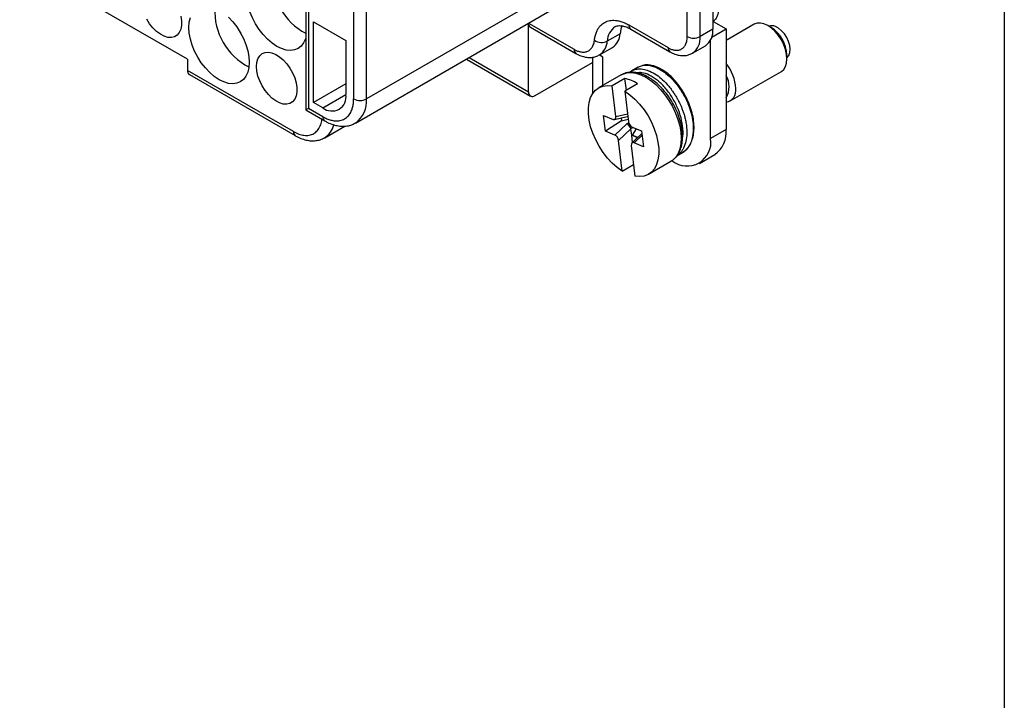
# Model space of a CAD drawing. Header units: millimetres. Extents: x 6 to 273, y 6 to 210.
# Tile 9 of 12: x 219 to 273, y 114 to 151. Entities that reach past the tile are written whole.
import ezdxf

# ---------------------------------------------------------------- set-up
doc = ezdxf.new("R2010")
doc.units = ezdxf.units.MM
doc.linetypes.add('SLD-Solid', pattern=[0])
doc.layers.add('TEXT', color=140, linetype='SLD-Solid', lineweight=25)

msp = doc.modelspace()

# ---------------------------------------------------------------- linework, layer by layer
for p, q in [((234.521, 163.282), (234.521, 146.294)), ((234.667, 162.791), (234.667, 146.378)), ((256.977, 161.484), (256.977, 150.746)), ((255.562, 150.338), (255.562, 161.076)), ((256.269, 150.338), (256.269, 161.076)), ((237.16, 156.902), (237.16, 146.899)), ((237.867, 146.899), (237.867, 156.902)), ((228.003, 149.082), (218.74, 154.43)), ((248.933, 153.287), (237.867, 146.899)), ((237.266, 145.571), (248.332, 151.96)), ((234.95, 151.155), (236.736, 150.124)), ((234.95, 146.705), (234.95, 151.155)), ((246.812, 147.286), (246.812, 151.082)), ((246.812, 151.082), (249.32, 149.635)), ((256.982, 151.172), (257.701, 150.757)), ((259.251, 151.015), (257.701, 150.12)), ((230.89, 150.592), (230.93, 150.521)), ((246.915, 150.854), (249.424, 149.406)), ((251.855, 150.493), (251.147, 150.085)), ((252.338, 150.975), (254.502, 149.726)), ((252.441, 150.746), (254.605, 149.497)), ((256.977, 150.746), (256.269, 150.338)), ((256.914, 150.302), (257.701, 150.757)), ((257.701, 150.757), (257.701, 145.204)), ((260.181, 150.837), (260.001, 150.94)), ((236.736, 150.124), (236.736, 147.144)), ((256.853, 144.714), (256.853, 150.15)), ((250.724, 149.326), (251.431, 149.735)), ((255.855, 149.423), (256.562, 149.831)), ((228.003, 149.082), (228.003, 148.47)), ((243.377, 149.099), (246.915, 147.057)), ((243.524, 149.184), (246.812, 147.286)), ((247.165, 147.081), (250.339, 148.914)), ((250.339, 149.199), (250.339, 147.182)), ((250.91, 149.206), (250.711, 149.321)), ((250.91, 147.643), (250.91, 149.206)), ((261.061, 149.103), (261.061, 149.311)), ((233.836, 145.102), (228.003, 148.47)), ((252.499, 148.445), (252.404, 148.368)), ((252.853, 148.649), (252.5, 148.445)), ((257.928, 146.787), (260.751, 148.417)), ((228.106, 148.241), (233.94, 144.873)), ((236.736, 147.736), (234.95, 146.705)), ((251.911, 148.221), (250.674, 147.507)), ((252.125, 148.021), (251.418, 147.613)), ((252.825, 147.737), (252.118, 147.329)), ((252.202, 147.378), (252.125, 148.021)), ((251.62, 145.925), (251.418, 147.613)), ((252.118, 147.329), (252.32, 145.641)), ((235.463, 146.409), (234.95, 146.705)), ((235.463, 146.409), (236.736, 147.144)), ((234.521, 146.294), (235.566, 145.69)), ((235.463, 145.919), (234.667, 146.378)), ((250.948, 145.985), (251.472, 145.772)), ((251.051, 145.117), (250.948, 145.985)), ((251.936, 145.693), (251.051, 145.117)), ((251.546, 145.763), (252.253, 145.932)), ((251.62, 145.925), (252.267, 146.08)), ((251.917, 145.852), (251.936, 145.693)), ((251.936, 145.693), (252.302, 145.788)), ((252.331, 145.587), (252.234, 145.524)), ((252.247, 145.931), (252.284, 145.935)), ((235.565, 144.762), (236.671, 145.4)), ((251.576, 144.904), (251.051, 145.117)), ((252.234, 145.524), (251.576, 144.904)), ((251.778, 144.608), (252.457, 145.249)), ((252.453, 145.263), (252.558, 145.331)), ((252.5, 144.894), (252.457, 145.249)), ((252.747, 145.254), (252.517, 144.906)), ((252.521, 145.346), (253.046, 145.133)), ((253.046, 145.133), (253.15, 144.265)), ((257.701, 145.204), (256.853, 144.714)), ((251.98, 142.921), (251.778, 144.608)), ((252.517, 144.906), (252.5, 144.894)), ((252.547, 144.498), (252.5, 144.894)), ((252.826, 144.762), (252.5, 144.894)), ((253.064, 144.985), (252.512, 144.466)), ((252.84, 144.775), (252.517, 144.906)), ((252.625, 144.478), (253.074, 144.901)), ((253.15, 144.265), (252.625, 144.478)), ((252.477, 144.325), (252.679, 142.637)), ((254.995, 143.766), (255.291, 143.937)), ((255.305, 143.95), (255.288, 143.941)), ((253.424, 142.743), (254.661, 143.458)), ((256.231, 143.341), (257.08, 143.831)), ((251.98, 142.921), (252.602, 143.28))]:
    msp.add_line(p, q)
at = {"flags": 128}
for points in [[(234.521, 150.287), (234.498, 150.211), (234.398, 149.99), (234.262, 149.812), (234.092, 149.681), (233.894, 149.6), (233.672, 149.571), (233.431, 149.595), (233.177, 149.671), (232.917, 149.797), (232.657, 149.971), (232.404, 150.187), (232.163, 150.442), (231.94, 150.727), (231.742, 151.037), (231.573, 151.364), (231.437, 151.699), (231.337, 152.035), (231.276, 152.363), (231.256, 152.675)], [(227.622, 151.461), (227.662, 151.198), (227.662, 150.953), (227.622, 150.736), (227.543, 150.555), (227.429, 150.415), (227.283, 150.322), (227.11, 150.28), (226.917, 150.29), (226.712, 150.351), (226.5, 150.461), (226.291, 150.617), (226.091, 150.813), (225.907, 151.041), (225.747, 151.293)], [(230.249, 151.407), (230.49, 151.153), (230.712, 150.867), (230.91, 150.557), (231.08, 150.23), (231.216, 149.895), (231.316, 149.559), (231.376, 149.231), (231.397, 148.919), (231.376, 148.631), (231.316, 148.373), (231.216, 148.153), (231.08, 147.974), (230.91, 147.843), (230.712, 147.762), (230.49, 147.733), (230.249, 147.757), (229.995, 147.833), (229.735, 147.96), (229.475, 148.133), (229.222, 148.35), (228.981, 148.604), (228.758, 148.89), (228.56, 149.2), (228.391, 149.527), (228.255, 149.862), (228.155, 150.198), (228.094, 150.526), (228.074, 150.838)], [(228.074, 150.838), (228.094, 151.126), (228.155, 151.384)], [(260.751, 148.417), (260.751, 148.417), (260.883, 148.526), (260.981, 148.681), (261.041, 148.876), (261.061, 149.103), (261.041, 149.354), (260.981, 149.619), (260.883, 149.887), (260.751, 150.149), (260.59, 150.394), (260.407, 150.613), (260.208, 150.797), (260.001, 150.94), (259.794, 151.036), (259.595, 151.082), (259.412, 151.074), (259.251, 151.015)], [(251.98, 150.939), (251.905, 150.747), (251.855, 150.493)], [(261.061, 149.175), (261.076, 149.186), (261.169, 149.297), (261.225, 149.45), (261.241, 149.637), (261.216, 149.846), (261.151, 150.066), (261.051, 150.283), (260.92, 150.485), (260.767, 150.66), (260.601, 150.798), (260.43, 150.891)], [(231.804, 148.684), (231.824, 148.916), (231.883, 149.116), (231.98, 149.278), (232.111, 149.394), (232.271, 149.462), (232.455, 149.478), (232.655, 149.443), (232.864, 149.357), (233.076, 149.223), (233.281, 149.047), (233.474, 148.834), (233.647, 148.592), (233.793, 148.331), (233.907, 148.059), (233.986, 147.787), (234.026, 147.524), (234.026, 147.279), (233.986, 147.062), (233.907, 146.881), (233.793, 146.741), (233.647, 146.649), (233.474, 146.606), (233.281, 146.616), (233.076, 146.677), (232.864, 146.787), (232.655, 146.943), (232.455, 147.139), (232.271, 147.367), (232.111, 147.619), (231.98, 147.887), (231.883, 148.16), (231.824, 148.429), (231.804, 148.684)], [(250.806, 149.374), (250.78, 149.353), (250.75, 149.341)], [(251.911, 148.221), (252.006, 148.269), (252.227, 148.334), (252.47, 148.349), (252.73, 148.312), (253.001, 148.225), (253.277, 148.09), (253.554, 147.909), (253.825, 147.685), (254.086, 147.424), (254.33, 147.131), (254.553, 146.812), (254.75, 146.473), (254.917, 146.12), (255.051, 145.763), (255.149, 145.406), (255.21, 145.059), (255.231, 144.727), (255.212, 144.418), (255.154, 144.138), (255.059, 143.893), (254.927, 143.687), (254.762, 143.525), (254.661, 143.458)], [(251.98, 142.921), (251.698, 143.119), (251.423, 143.36), (251.162, 143.639), (250.919, 143.949), (250.701, 144.285), (250.511, 144.638), (250.354, 145.002), (250.233, 145.368), (250.151, 145.729), (250.11, 146.078), (250.109, 146.406), (250.15, 146.706), (250.232, 146.973), (250.352, 147.201), (250.508, 147.384), (250.697, 147.52), (250.915, 147.604), (251.157, 147.635), (251.418, 147.613)], [(252.118, 147.329), (252.4, 147.131), (252.674, 146.89), (252.936, 146.611), (253.178, 146.301), (253.397, 145.965), (253.586, 145.612), (253.743, 145.248), (253.864, 144.882), (253.946, 144.521), (253.988, 144.172), (253.988, 143.844), (253.947, 143.544), (253.866, 143.277), (253.746, 143.049), (253.589, 142.866), (253.4, 142.73), (253.182, 142.646), (252.94, 142.615), (252.679, 142.637)]]:
    msp.add_lwpolyline(points, dxfattribs=at)
for centre, radius, start, end in [((236.141, 153.573), 3.46, 177.0808, 242.0739), ((232.946, 151.732), 3.447, 177.0033, 242.9913), ((247.05, 151.052), 0.24, 172.7442, 235.9436), ((252.138, 150.052), 0.991, 123.0349, 178.1126), ((250.907, 150.525), 0.948, 303.5242, 358.079), ((252.576, 150.945), 0.24, 172.7442, 235.9436), ((255.977, 150.647), 1.005, 305.6498, 5.6624), ((260.232, 150.487), 0.45, 63.8182, 112.0041), ((259.156, 149.228), 1.908, 2.4944, 57.5002), ((250.836, 150.709), 0.698, 235.672, 296.4803), ((250.2, 150.117), 0.948, 303.6087, 358.0731), ((255.916, 151.021), 0.769, 242.6097, 297.3903), ((255.298, 150.227), 0.978, 304.5714, 6.5529), ((249.57, 149.61), 0.252, 174.3804, 234.2933), ((254.752, 149.701), 0.252, 174.3804, 234.2933), ((255.934, 147.366), 2.308, 2.6759, 40.0013), ((228.241, 148.439), 0.24, 172.7442, 235.9436), ((251.719, 146.017), 2.045, 57.2736, 78.5476), ((256.675, 147.577), 1.196, 329.1339, 30.8661), ((256.772, 147.577), 1.098, 327.8207, 32.1793), ((247.027, 147.251), 0.218, 170.786, 309.2033), ((257.591, 147.366), 0.657, 279.6796, 9.4458), ((235.96, 147.018), 0.786, 230.7967, 9.214), ((237.513, 147.581), 0.769, 242.6097, 297.3903), ((236.432, 146.749), 1.443, 305.003, 5.961), ((235.713, 145.894), 0.252, 174.3804, 234.2931), ((234.087, 145.077), 0.252, 174.3804, 234.2931), ((234.958, 145.723), 1.137, 301.7945, 347.17), ((256.214, 145.05), 1.495, 305.3847, 5.9275), ((255.554, 144.515), 1.314, 231.2809, 8.7298)]:
    msp.add_arc(centre, radius, start, end)
for centre, major_axis, ratio, start_param, end_param in [((235.021, 146.582), (0.5, 0.289), 0.00007, 2.356154, 3.141552), ((251.445, 145.996), (-0.122, 0.225), 0.570975, 2.536226, 4.107023), ((252.204, 146.178), (-0.043, 0.247), 0.598498, 3.179648, 3.39861), ((252.494, 145.57), (-0.122, 0.225), 0.570975, 0.96543, 2.536226), ((252.305, 145.341), (-0.155, 0.197), 0.345913, 4.05387, 5.557629), ((251.648, 144.722), (0.801, 0.548), 0.207825, 6.175196, 6.242234), ((251.603, 144.679), (-0.122, 0.225), 0.570975, 4.107023, 5.677819), ((252.652, 144.254), (-0.122, 0.225), 0.570975, 5.677819, 7.248615)]:
    msp.add_ellipse(centre, major_axis=major_axis, ratio=ratio, start_param=start_param, end_param=end_param)
for points, knots in [([(257.277, 151.736), (257.272, 151.68), (257.261, 151.566), (257.179, 151.385), (257.08, 151.244), (257.008, 151.191), (256.982, 151.172)], [0, 0, 0, 0, 0.280554, 0.561108, 0.841661, 1, 1, 1, 1]), ([(250.443, 150.133), (250.448, 150.173), (250.458, 150.252), (250.482, 150.364), (250.511, 150.471), (250.547, 150.572), (250.589, 150.667), (250.672, 150.821), (250.82, 151.006), (251.066, 151.165), (251.355, 151.243), (251.639, 151.234), (251.896, 151.175), (252.115, 151.095), (252.263, 151.015), (252.338, 150.975)], [0, 0, 0, 0, 0.040498, 0.080728, 0.120826, 0.160931, 0.201182, 0.241717, 0.370817, 0.50005, 0.62915, 0.758384, 0.839079, 0.919247, 1, 1, 1, 1]), ([(251.597, 150.879), (251.627, 150.895), (251.687, 150.926), (251.808, 150.943), (251.959, 150.934), (252.138, 150.89), (252.305, 150.822), (252.408, 150.764), (252.441, 150.746)], [0, 0, 0, 0, 0.18873, 0.375353, 0.549259, 0.734632, 0.914258, 1, 1, 1, 1]), ([(249.32, 149.635), (249.347, 149.62), (249.399, 149.591), (249.478, 149.555), (249.556, 149.526), (249.633, 149.504), (249.75, 149.48), (249.902, 149.475), (250.074, 149.522), (250.22, 149.616), (250.319, 149.741), (250.383, 149.871), (250.423, 149.994), (250.436, 150.087), (250.443, 150.133)], [0, 0, 0, 0, 0.048544, 0.096748, 0.14485, 0.19309, 0.241704, 0.37076, 0.500042, 0.629098, 0.758379, 0.839056, 0.919226, 1, 1, 1, 1]), ([(254.502, 149.726), (254.528, 149.711), (254.582, 149.681), (254.661, 149.646), (254.74, 149.618), (254.817, 149.598), (254.935, 149.578), (255.088, 149.581), (255.257, 149.643), (255.395, 149.757), (255.482, 149.902), (255.532, 150.05), (255.558, 150.187), (255.561, 150.288), (255.562, 150.338)], [0, 0, 0, 0, 0.048276, 0.096156, 0.143917, 0.191836, 0.240185, 0.370002, 0.500048, 0.629865, 0.759911, 0.840103, 0.919704, 1, 1, 1, 1]), ([(249.424, 149.406), (249.471, 149.38), (249.604, 149.307), (249.82, 149.228), (250.067, 149.182), (250.297, 149.184), (250.521, 149.226), (250.656, 149.293), (250.725, 149.328)], [0, 0, 0, 0, 0.110992, 0.314703, 0.492421, 0.662398, 0.826688, 1, 1, 1, 1]), ([(254.605, 149.497), (254.652, 149.472), (254.783, 149.4), (254.995, 149.324), (255.237, 149.281), (255.462, 149.286), (255.671, 149.329), (255.792, 149.393), (255.85, 149.423)], [0, 0, 0, 0, 0.114701, 0.324557, 0.50616, 0.679709, 0.847645, 1, 1, 1, 1]), ([(254.836, 143.607), (254.88, 143.64), (255.009, 143.739), (255.137, 143.972), (255.233, 144.232), (255.288, 144.495), (255.312, 144.792), (255.29, 145.181), (255.203, 145.629), (255.045, 146.106), (254.824, 146.578), (254.552, 147.02), (254.242, 147.414), (253.911, 147.745), (253.576, 148.004), (253.257, 148.189), (252.974, 148.3), (252.754, 148.352), (252.567, 148.373), (252.379, 148.372), (252.146, 148.335), (251.995, 148.261), (251.912, 148.221)], [0, 0, 0, 0, 0.030688, 0.090145, 0.135795, 0.167821, 0.216592, 0.271945, 0.334109, 0.399082, 0.463306, 0.526864, 0.58984, 0.650878, 0.708756, 0.763518, 0.812429, 0.851066, 0.874454, 0.907041, 0.948889, 1, 1, 1, 1]), ([(252.497, 148.442), (252.508, 148.449), (252.547, 148.472), (252.623, 148.505), (252.73, 148.538), (252.919, 148.566), (253.177, 148.549), (253.404, 148.463), (253.506, 148.424)], [0, 0, 0, 0, 0.043431, 0.145599, 0.264915, 0.401376, 0.732172, 1, 1, 1, 1]), ([(255.296, 144.692), (255.298, 144.698), (255.346, 144.857), (255.333, 145.257), (255.24, 145.847), (255.025, 146.45), (254.72, 147.023), (254.338, 147.538), (253.908, 147.952), (253.468, 148.228), (253.083, 148.366), (252.878, 148.345), (252.796, 148.336)], [0, 0, 0, 0, 0.004885, 0.121709, 0.238534, 0.351445, 0.464356, 0.581181, 0.698005, 0.810916, 0.923828, 1, 1, 1, 1]), ([(252.858, 148.65), (252.902, 148.673), (253.009, 148.728), (253.178, 148.76), (253.349, 148.762), (253.487, 148.746), (253.618, 148.716), (253.742, 148.677), (253.821, 148.644), (253.859, 148.628)], [0, 0, 0, 0, 0.15949, 0.395119, 0.53651, 0.667695, 0.788672, 0.899441, 1, 1, 1, 1]), ([(255.291, 143.937), (255.357, 143.981), (255.479, 144.062), (255.617, 144.217), (255.715, 144.365), (255.809, 144.553), (255.893, 144.812), (255.943, 145.173), (255.936, 145.582), (255.867, 146.018), (255.742, 146.451), (255.572, 146.865), (255.363, 147.26), (255.113, 147.637), (254.825, 147.984), (254.512, 148.281), (254.198, 148.507), (253.933, 148.642), (253.695, 148.728), (253.452, 148.775), (253.238, 148.788), (253.125, 148.745), (253.1, 148.735)], [0, 0, 0, 0, 0.0458078, 0.0847829, 0.1169868, 0.1438446, 0.1985027, 0.2562226, 0.3170487, 0.3793159, 0.4390666, 0.4955369, 0.5524192, 0.610774, 0.6709819, 0.7327579, 0.7924492, 0.8462099, 0.8780721, 0.9233875, 0.9826174, 1, 1, 1, 1]), ([(253.506, 148.424), (253.626, 148.363), (253.859, 148.244), (254.212, 147.958), (254.497, 147.66), (254.687, 147.415), (254.774, 147.292), (254.811, 147.237), (254.83, 147.209), (254.842, 147.19), (254.849, 147.179), (254.853, 147.174), (254.865, 147.155), (254.911, 147.084), (254.972, 146.982), (255.043, 146.855), (255.104, 146.738), (255.17, 146.602), (255.239, 146.445), (255.308, 146.272), (255.376, 146.075), (255.44, 145.85), (255.496, 145.59), (255.541, 145.254), (255.545, 144.866), (255.476, 144.453), (255.354, 144.162), (255.238, 143.996), (255.181, 143.931), (255.153, 143.9), (255.14, 143.888), (255.133, 143.88), (255.13, 143.878), (255.119, 143.868), (255.079, 143.831), (255.038, 143.796), (255.001, 143.773), (254.998, 143.771)], [0, 0, 0, 0, 0.080861, 0.15781, 0.239184, 0.284805, 0.304888, 0.310148, 0.315408, 0.320668, 0.320769, 0.321518, 0.323562, 0.331229, 0.360875, 0.37808, 0.398338, 0.421651, 0.448016, 0.477434, 0.508553, 0.545781, 0.589118, 0.63856, 0.71799, 0.797418, 0.886337, 0.925523, 0.94277, 0.949547, 0.956323, 0.956413, 0.957151, 0.959226, 0.967116, 0.997852, 1, 1, 1, 1]), ([(253.859, 148.628), (253.979, 148.567), (254.213, 148.448), (254.475, 148.235), (254.66, 148.06), (254.798, 147.916), (254.957, 147.729), (255.093, 147.547), (255.17, 147.434), (255.23, 147.343), (255.294, 147.24), (255.38, 147.091), (255.46, 146.938), (255.535, 146.783), (255.603, 146.625), (255.706, 146.36), (255.818, 145.985), (255.879, 145.607), (255.894, 145.342), (255.894, 145.184), (255.886, 145.05), (255.87, 144.911), (255.847, 144.786), (255.814, 144.653), (255.774, 144.531), (255.717, 144.402), (255.651, 144.284), (255.575, 144.178), (255.517, 144.115), (255.487, 144.085), (255.487, 144.085), (255.487, 144.085), (255.487, 144.085), (255.487, 144.085), (255.487, 144.085), (255.487, 144.085), (255.487, 144.085), (255.486, 144.084), (255.485, 144.083), (255.482, 144.08), (255.47, 144.069), (255.428, 144.031), (255.374, 143.985), (255.321, 143.958), (255.305, 143.95)], [0, 0, 0, 0, 0.079764, 0.155664, 0.175567, 0.207829, 0.253324, 0.292536, 0.313489, 0.316413, 0.342545, 0.368678, 0.394811, 0.420944, 0.447077, 0.473211, 0.551504, 0.629799, 0.661359, 0.689599, 0.714519, 0.736119, 0.769347, 0.789295, 0.820157, 0.851019, 0.881882, 0.912746, 0.943611, 0.943613, 0.943615, 0.943618, 0.943623, 0.943633, 0.943652, 0.943686, 0.943753, 0.94389, 0.94419, 0.944902, 0.94736, 0.955775, 0.986598, 1, 1, 1, 1]), ([(235.463, 145.919), (235.5, 145.898), (235.574, 145.857), (235.685, 145.806), (235.794, 145.764), (235.902, 145.731), (236.008, 145.707), (236.181, 145.682), (236.412, 145.69), (236.67, 145.787), (236.883, 145.962), (237.023, 146.185), (237.107, 146.421), (237.152, 146.647), (237.157, 146.815), (237.16, 146.899)], [0, 0, 0, 0, 0.041962, 0.08358, 0.125032, 0.166501, 0.208167, 0.250209, 0.374991, 0.500064, 0.624845, 0.749918, 0.833457, 0.916333, 1, 1, 1, 1]), ([(233.836, 145.102), (233.936, 145.05), (234.136, 144.947), (234.433, 144.88), (234.716, 144.884), (234.969, 144.977), (235.141, 145.121), (235.251, 145.274), (235.336, 145.444), (235.396, 145.611), (235.405, 145.752), (235.407, 145.782)], [0, 0, 0, 0, 0.131417, 0.26292, 0.405243, 0.547734, 0.690057, 0.760998, 0.832734, 0.964153, 1, 1, 1, 1]), ([(235.566, 145.69), (235.619, 145.661), (235.77, 145.578), (236.023, 145.476), (236.314, 145.405), (236.598, 145.384), (236.868, 145.413), (237.093, 145.477), (237.212, 145.547), (237.254, 145.572)], [0, 0, 0, 0, 0.093242, 0.266869, 0.44008, 0.592345, 0.75601, 0.913398, 1, 1, 1, 1]), ([(233.94, 144.873), (233.992, 144.845), (234.139, 144.764), (234.388, 144.665), (234.672, 144.598), (234.941, 144.582), (235.195, 144.613), (235.402, 144.672), (235.514, 144.739), (235.551, 144.761)], [0, 0, 0, 0, 0.09617, 0.27493, 0.453147, 0.608643, 0.758961, 0.919948, 1, 1, 1, 1])]:
    msp.add_open_spline(points, degree=3, knots=knots)
at = {"layer": 'TEXT'}
msp.add_line((273.05, 209.55), (273.05, 6.35), dxfattribs=at)

doc.saveas('drawing.dxf')
